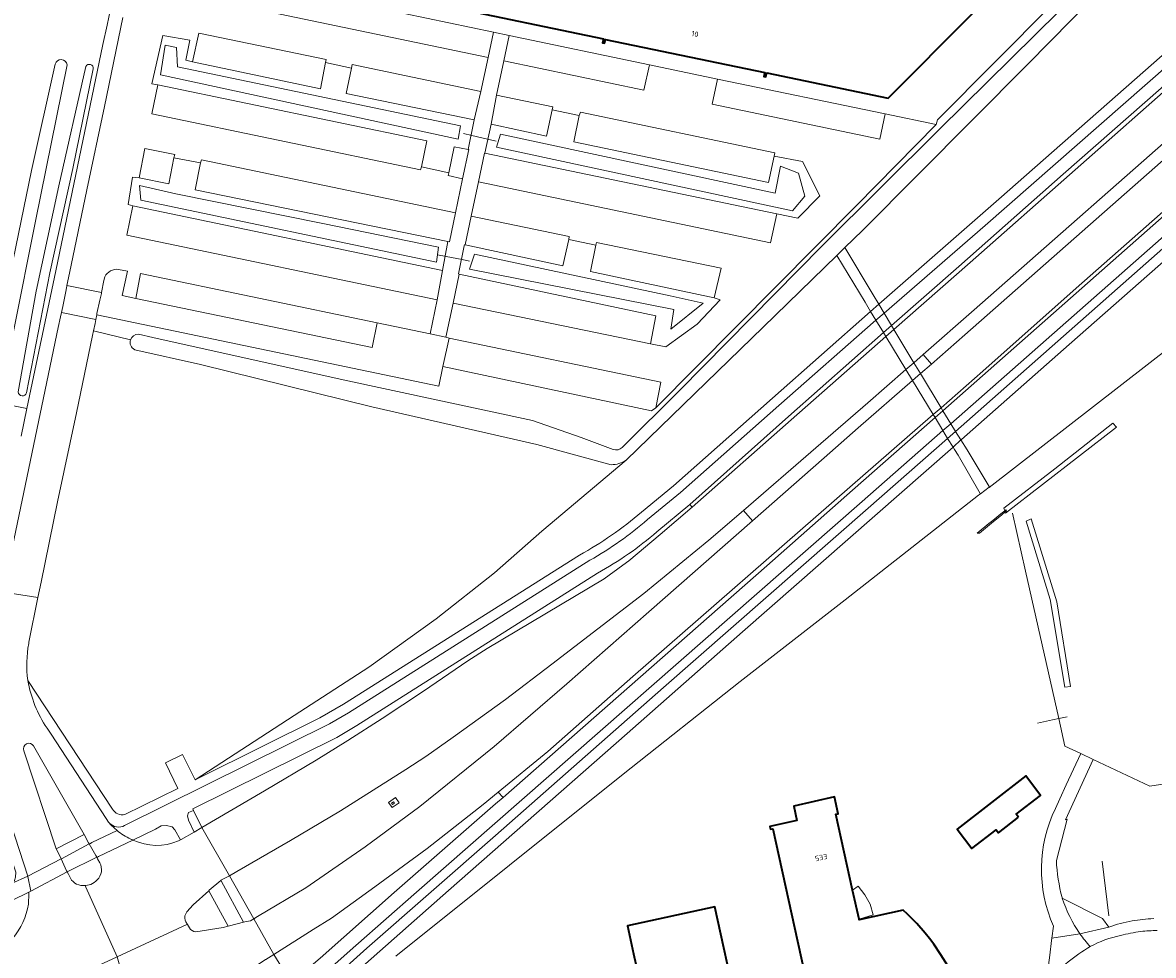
# Model space of a CAD drawing. Extents: x 151587 to 155483, y 462503 to 464608.
# Tile 11 of 236: x 152048 to 152240, y 463584 to 463743. Entities that reach past the tile are written whole.
import ezdxf
from ezdxf.enums import TextEntityAlignment as Align

# ---------------------------------------------------------------- set-up
doc = ezdxf.new("R2010")
doc.units = 0
doc.header["$LTSCALE"] = 0.5
for name, color, linetype, lineweight in [('B-RO-GR-BEPLANTING_CULTUUR_BOSPLANTSOEN-GV', 251, 'CONTINUOUS', 18), ('B-RO-GR-GRAS-GV', 251, 'CONTINUOUS', 13), ('B-RO-GR-GROENVOORZIENING-GV', 251, 'CONTINUOUS', 18), ('B-RO-GR-HAAG-GV', 251, 'CONTINUOUS', 13), ('B-RO-IE-TERREINAFSCHEIDING_KUNSTMATIG_HEKWERK-G', 251, 'IE-TERREINAFSCHEIDING-KUNSTMATIG', 18), ('B-RO-IE-TERREINAFSCHEIDING_KUNSTMATIG_MUUR-GV', 251, 'CONTINUOUS', 18), ('B-RO-KW-KUNSTWERK_DUIKER-G', 251, 'CONTINUOUS', 18), ('B-RO-KW-KUNSTWERK_DUIKER-GV', 251, 'CONTINUOUS', 18), ('B-RO-OG-BEBOUWING-GV', 6, 'CONTINUOUS', 35), ('B-RO-OG-BEBOUWING-T18', 1, 'CONTINUOUS', 18), ('B-RO-OG-BEBOUWING_LUIFEL-GV', 251, 'CONTINUOUS', 18), ('B-RO-OG-TERREIN_CULTUURSCHEIDING-GV', 251, 'CONTINUOUS', 18), ('B-RO-OG-WATER_GREPPEL-GV', 251, 'CONTINUOUS', 18), ('B-RO-OG-WATER_SLOOT-GV', 251, 'CONTINUOUS', 18), ('B-RO-VH-VERHARDING_ASFALT-GV', 251, 'CONTINUOUS', 18), ('B-RO-VH-VERHARDING_BETON-GV', 251, 'CONTINUOUS', 18), ('B-RO-VH-VERHARDING_BETONSTRAATSTEEN-GV', 251, 'CONTINUOUS', 18), ('B-RO-VH-VERHARDING_STRAATBAKSTEEN-GV', 251, 'CONTINUOUS', 18), ('B-RO-VH-VERHARDING_TEGEL-GV', 251, 'CONTINUOUS', 18)]:
    doc.layers.add(name, color=color, linetype=linetype, lineweight=lineweight)
doc.styles.add('NLCS-ISO-M200-T18', font='NLCS-ISO.ttf', dxfattribs={"height": 0.36})
doc.linetypes.add('IE-TERREINAFSCHEIDING-KUNSTMATIG', pattern='A,4,[82,NLCS.SHX,S=0.75,R=90,X=0,Y=0],4,-2', length=10)

msp = doc.modelspace()

# ---------------------------------------------------------------- linework, layer by layer
at = {"layer": 'B-RO-GR-BEPLANTING_CULTUUR_BOSPLANTSOEN-GV', "flags": 128}
for points in [[(152070.504, 463731.983), (152116.197, 463722.498), (152115.301, 463718.098), (152119.91, 463717.093), (152120.809, 463721.493), (152123.236, 463721.023), (152124.243, 463726.053), (152102.515, 463730.527), (152103.395, 463734.851), (152098.987, 463735.782), (152098.155, 463731.316), (152076.408, 463735.912), (152075.294, 463736.183), (152075.97, 463739.615), (152071.362, 463740.4), (152069.523, 463732.167)], [(152121.933, 463725.043), (152073.856, 463735.072), (152073.712, 463738.319), (152071.763, 463738.752), (152070.969, 463733.701), (152121.5, 463722.806)], [(152121.933, 463725.043), (152121.5, 463722.806), (152070.969, 463733.701), (152071.763, 463738.752), (152073.712, 463738.319), (152073.856, 463735.072)], [(152137.459, 463727.777), (152136.504, 463723.294), (152127.108, 463725.335), (152126.059, 463720.393), (152175.647, 463710.096), (152179.202, 463709.351), (152182.906, 463713.164), (152180, 463719), (152175.152, 463719.906), (152174.228, 463715.435), (152141.177, 463722.35), (152142.088, 463726.779)], [(152128.042, 463721.419), (152178.284, 463710.596), (152180.377, 463713.122), (152179.295, 463717.018), (152176.263, 463718.172), (152175.324, 463713.627), (152128.692, 463723.656)], [(152128.042, 463721.419), (152128.692, 463723.656), (152175.324, 463713.627), (152176.263, 463718.172), (152179.295, 463717.018), (152180.377, 463713.122), (152178.284, 463710.596)], [(152119.776, 463705.395), (152076.886, 463714.184), (152077.74, 463718.761), (152073.258, 463719.596), (152072.4, 463715.222), (152067.351, 463716.192), (152066.249, 463716.333), (152065.495, 463711.69), (152066.303, 463711.491), (152118.837, 463700.483)], [(152067.432, 463714.942), (152073.568, 463713.499), (152098.544, 463708.448), (152118.2, 463704.474), (152117.818, 463701.882), (152067.648, 463712.416)], [(152067.432, 463714.942), (152067.648, 463712.416), (152117.818, 463701.882), (152118.2, 463704.474), (152098.544, 463708.448), (152073.568, 463713.499)], [(152154.168, 463688.03), (152156.802, 463687.538), (152162.078, 463691.379), (152166.019, 463695.503), (152164.98, 463695.817), (152143.968, 463700.313), (152144.901, 463704.766), (152140.307, 463705.725), (152139.288, 463701.272), (152122.723, 463704.829), (152122.695, 463704.835), (152122.592, 463704.857), (152122.556, 463704.68), (152121.573, 463699.908), (152121.686, 463699.884), (152155.096, 463692.813)], [(152123.422, 463700.712), (152158.144, 463693.857), (152157.639, 463690.538), (152163.12, 463694.968), (152157.494, 463696.166), (152124.288, 463703.237)], [(152123.422, 463700.712), (152124.288, 463703.237), (152157.494, 463696.166), (152163.12, 463694.968), (152157.639, 463690.538), (152158.144, 463693.857)]]:
    msp.add_lwpolyline(points, close=True, dxfattribs=at)
at = {"layer": 'B-RO-GR-GRAS-GV', "flags": 128}
for points in [[(152065.9, 463688.741), (152059.604, 463690.248), (152059.44, 463689.461), (152056.729, 463676.316), (152053.516, 463661.193), (152050.702, 463647.577), (152050.162, 463644.958), (152048.607, 463637.416), (152048.606, 463637.174)], [(152147.488, 463667.508), (152134.854, 463670.942), (152106.881, 463677.351), (152077.783, 463684.535), (152066.597, 463687.024)], [(152064.931, 463608.151), (152073.944, 463612.568), (152071.847, 463616.918), (152074.707, 463618.316), (152076.884, 463614.011), (152093.662, 463624.94), (152106.374, 463633.165), (152117.777, 463641.326), (152127.692, 463649.185), (152135.705, 463656.234), (152150.022, 463668.297)], [(152048.458, 463630.873), (152062.818, 463609.054)]]:
    msp.add_lwpolyline(points, dxfattribs=at)
at = {"layer": 'B-RO-GR-GRAS-GV'}
for points in [[(152066.597, 463687.024, -0.3815192), (152065.9, 463688.741)], [(152150.022, 463668.297, -0.1497892), (152147.488, 463667.508)], [(152048.606, 463637.174, 0.0809359), (152048.458, 463630.873)], [(152062.818, 463609.054, 0.3402287), (152064.931, 463608.151)]]:
    msp.add_lwpolyline(points, format="xyb", dxfattribs=at)
at = {"layer": 'B-RO-GR-GROENVOORZIENING-GV', "flags": 128}
for points in [[(152240.893, 463750.068), (152238.536, 463749.744), (152237.061, 463749.287), (152233.959, 463753.163), (152233.775, 463753.393), (152233.256, 463754.042), (152232.955, 463754.418), (152232.895, 463754.492), (152232.868, 463754.526), (152232.809, 463754.6), (152232.632, 463754.82), (152232.242, 463755.308), (152232.1, 463755.485), (152202.887, 463726.068), (152202.669, 463725.296), (152189.157, 463711.525), (152155.066, 463677.194), (152154.355, 463676.667), (152118.934, 463684.169), (152118.221, 463680.847), (152060.143, 463692.976), (152059.991, 463692.164), (152059.867, 463691.503)], [(152149.387, 463670.434), (152159.099, 463680.122), (152183.316, 463704.653), (152203.26, 463724.452), (152231.627, 463752.524)], [(152059.867, 463691.503), (152059.604, 463690.248), (152065.9, 463688.741)], [(152067.219, 463689.666), (152069.666, 463689.135), (152102.011, 463681.938), (152134.158, 463675.035), (152142.391, 463672.153), (152147.837, 463670.104)], [(152145.191, 463649.109), (152104.339, 463623.259), (152100.919, 463621.198), (152076.462, 463609.077), (152076.593, 463608.809), (152078.004, 463605.919), (152088.619, 463612.159), (152097.391, 463617.35), (152102.772, 463620.686), (152108.59, 463624.417), (152115.63, 463629.088), (152123.145, 463634.228), (152126.458, 463636.295), (152146.313, 463648.158), (152149.46, 463650.447), (152150.482, 463651.191), (152155.833, 463655.659), (152161.245, 463660.28), (152160.846, 463660.786), (152155.271, 463656.125)]]:
    msp.add_lwpolyline(points, dxfattribs=at)
for points in [[(152200.455, 463686.206), (152201.864, 463684.587), (152207.563, 463689.544), (152249.748, 463726.74), (152248.374, 463728.342), (152209.142, 463693.789)], [(152169.943, 463659.748), (152164.1, 463654.697), (152153.03, 463645.645), (152137.446, 463633.634), (152129.55, 463627.658), (152120.673, 463621.262), (152116.035, 463617.952), (152112.657, 463615.755), (152101.525, 463608.735), (152093.057, 463603.709), (152083.943, 463598.451), (152082.692, 463597.741), (152086.815, 463590.427), (152087.439, 463590.789), (152095.627, 463595.674), (152105.706, 463602.647), (152115.028, 463609.461), (152127.641, 463619.647), (152139.986, 463630.309), (152153.873, 463642.553), (152171.499, 463657.963)], [(152129.133, 463611.033), (152128.328, 463611.949), (152125.739, 463609.822), (152116.27, 463602.383), (152107.364, 463595.867), (152100.002, 463590.559), (152096.877, 463588.582), (152090.204, 463584.342), (152093.106, 463579.646), (152093.188, 463579.693), (152093.793, 463580.04), (152098.108, 463583.764), (152110.662, 463594.875), (152127.876, 463609.93)], [(152111.479, 463610.128), (152110.304, 463609.299), (152109.686, 463610.175), (152110.861, 463611.004)]]:
    msp.add_lwpolyline(points, close=True, dxfattribs=at)
at = {"layer": 'B-RO-GR-GROENVOORZIENING-GV'}
for points in [[(152065.9, 463688.741, -0.3190947), (152067.219, 463689.666)], [(152147.837, 463670.104, 0.2705196), (152149.387, 463670.434)], [(152155.271, 463656.125, -0.0507765), (152145.191, 463649.109)]]:
    msp.add_lwpolyline(points, format="xyb", dxfattribs=at)
at = {"layer": 'B-RO-GR-HAAG-GV', "flags": 128}
for points in [[(152200.455, 463686.206), (152201.864, 463684.587), (152207.563, 463689.544), (152249.748, 463726.74), (152248.374, 463728.342), (152209.142, 463693.789)], [(152169.943, 463659.748), (152164.1, 463654.697), (152153.03, 463645.645), (152137.446, 463633.634), (152129.55, 463627.658), (152120.673, 463621.262), (152116.035, 463617.952), (152112.657, 463615.755), (152101.525, 463608.735), (152093.057, 463603.709), (152083.943, 463598.451), (152082.692, 463597.741), (152086.815, 463590.427), (152087.439, 463590.789), (152095.627, 463595.674), (152105.706, 463602.647), (152115.028, 463609.461), (152127.641, 463619.647), (152139.986, 463630.309), (152153.873, 463642.553), (152171.499, 463657.963)], [(152129.133, 463611.033), (152128.328, 463611.949), (152125.739, 463609.822), (152116.27, 463602.383), (152107.364, 463595.867), (152100.002, 463590.559), (152096.877, 463588.582), (152090.204, 463584.342), (152093.106, 463579.646), (152093.188, 463579.693), (152093.793, 463580.04), (152098.108, 463583.764), (152110.662, 463594.875), (152127.876, 463609.93)]]:
    msp.add_lwpolyline(points, close=True, dxfattribs=at)
msp.add_lwpolyline([(152145.191, 463649.109), (152104.339, 463623.259), (152100.919, 463621.198), (152076.462, 463609.077), (152076.593, 463608.809), (152078.004, 463605.919), (152088.619, 463612.159), (152097.391, 463617.35), (152102.772, 463620.686), (152108.59, 463624.417), (152115.63, 463629.088), (152123.145, 463634.228), (152126.458, 463636.295), (152146.313, 463648.158), (152149.46, 463650.447), (152150.482, 463651.191), (152155.833, 463655.659), (152161.245, 463660.28), (152160.846, 463660.786), (152155.271, 463656.125)], dxfattribs=at)
at = {"layer": 'B-RO-GR-HAAG-GV'}
msp.add_lwpolyline([(152155.271, 463656.125, -0.0507765), (152145.191, 463649.109)], format="xyb", dxfattribs=at)
at = {"layer": 'B-RO-IE-TERREINAFSCHEIDING_KUNSTMATIG_HEKWERK-G', "flags": 128}
for points in [[(152209.888, 463662.349), (152187.201, 463644.582)], [(152217.842, 463649.459), (152215.626, 463659.285)], [(152223.489, 463624.42), (152217.842, 463649.459)], [(152187.201, 463644.582), (152169.388, 463630.716)], [(152169.388, 463630.716), (152149.516, 463614.969)], [(152238.926, 463612.953), (152274.838, 463618.547), (152313.464, 463624.745), (152338.296, 463628.837)], [(152219.857, 463623.647), (152220.905, 463623.87)], [(152220.905, 463623.87), (152222.432, 463624.195)], [(152222.432, 463624.195), (152223.489, 463624.42)], [(152223.489, 463624.42), (152224.934, 463624.728)], [(152224.54, 463619.759), (152223.489, 463624.42)], [(152227.251, 463618.477), (152224.54, 463619.759)], [(152229.349, 463617.484), (152227.251, 463618.477)], [(152238.926, 463612.953), (152229.349, 463617.484)], [(152232.013, 463590.923), (152230.834, 463600.184)]]:
    msp.add_lwpolyline(points, dxfattribs=at)
at = {"layer": 'B-RO-IE-TERREINAFSCHEIDING_KUNSTMATIG_MUUR-GV', "flags": 128}
msp.add_lwpolyline([(152110.218, 463610.072), (152110.385, 463609.835), (152110.699, 463610.057), (152110.532, 463610.294)], close=True, dxfattribs=at)
at = {"layer": 'B-RO-KW-KUNSTWERK_DUIKER-G', "flags": 128}
for points in [[(152122.446, 463723.725), (152123.814, 463723.407)], [(152123.814, 463723.407), (152126.487, 463722.785)], [(152126.487, 463722.785), (152127.952, 463722.444)], [(152119.499, 463702.866), (152118.005, 463703.164)], [(152122.198, 463702.329), (152119.499, 463702.866)], [(152123.451, 463702.08), (152122.198, 463702.329)]]:
    msp.add_lwpolyline(points, dxfattribs=at)
at = {"layer": 'B-RO-KW-KUNSTWERK_DUIKER-GV', "flags": 128}
for points in [[(152198.887, 463684.837), (152195.47, 463690.491), (152195.065, 463691.17), (152193.823, 463693.255), (152192.93, 463694.751), (152191.992, 463696.327), (152187.193, 463704.38), (152185.797, 463703.024), (152190.598, 463695.113), (152191.549, 463693.545), (152192.449, 463692.062), (152193.707, 463689.988), (152194.119, 463689.308), (152197.542, 463683.663), (152198.667, 463681.807), (152202.173, 463676.027), (152202.489, 463675.504), (152203.826, 463673.3), (152204.627, 463671.95), (152205.543, 463670.468), (152205.765, 463670.109), (152206.382, 463669.116), (152210.158, 463662.644), (152210.188, 463662.58), (152211.661, 463663.705), (152211.655, 463663.794), (152207.921, 463670.014), (152206.872, 463671.711), (152205.985, 463673.144), (152205.164, 463674.472), (152203.824, 463676.679), (152203.512, 463677.195), (152200.013, 463682.977)], [(152212.307, 463658.06), (152211.627, 463657.51), (152209.661, 463655.92), (152210.018, 463655.918), (152211.703, 463657.297), (152212.398, 463657.866), (152213.752, 463658.974), (152214.391, 463659.497), (152214.631, 463659.693), (152214.513, 463659.843), (152214.325, 463659.691), (152213.677, 463659.167)]]:
    msp.add_lwpolyline(points, close=True, dxfattribs=at)
at = {"layer": 'B-RO-OG-BEBOUWING-GV', "flags": 128}
for points in [[(152118.968, 463745.447), (152146.178, 463739.793), (152146.04, 463739.128), (152146.382, 463739.056), (152146.521, 463739.722), (152173.57, 463734.093), (152173.434, 463733.437), (152173.777, 463733.366), (152173.913, 463734.022), (152194.52, 463729.763), (152222.837, 463758.18), (152211.531, 463772.363), (152183.115, 463778.284), (152183.25, 463778.93), (152182.907, 463779.001), (152182.773, 463778.355), (152155.726, 463783.978), (152155.862, 463784.634), (152155.52, 463784.706), (152155.383, 463784.05), (152128.183, 463789.717), (152128.133, 463789.719)], [(152216.676, 463607.668), (152216.279, 463608.182), (152220.407, 463611.371), (152217.884, 463614.674), (152206.217, 463605.664), (152208.74, 463602.361), (152212.856, 463605.539), (152213.253, 463605.024)]]:
    msp.add_lwpolyline(points, close=True, dxfattribs=at)
for points in [[(152204.651, 463582.421), (152203.476, 463584.324), (152202.276, 463586.131), (152201.56, 463587.077), (152200.833, 463587.983), (152199.387, 463589.602), (152197.824, 463591.201), (152197.083, 463591.895), (152189.606, 463590.256), (152189.579, 463590.377), (152188.489, 463595.289), (152185.633, 463608.161), (152186.044, 463608.255), (152185.412, 463611.103), (152178.5, 463609.556), (152179.034, 463607.113), (152174.438, 463606.094), (152174.528, 463605.623), (152174.921, 463605.697), (152180.774, 463579.15)], [(152168.786, 463575.709), (152165.087, 463592.465), (152150.281, 463589.205), (152151.308, 463584.477), (152152.964, 463576.946)]]:
    msp.add_lwpolyline(points, dxfattribs=at)
at = {"layer": 'B-RO-OG-BEBOUWING_LUIFEL-GV', "flags": 128}
msp.add_lwpolyline([(152189.579, 463590.377), (152191.982, 463591.113), (152191.448, 463592.89), (152190.572, 463594.497), (152189.426, 463595.956), (152188.489, 463595.289)], close=True, dxfattribs=at)
at = {"layer": 'B-RO-OG-TERREIN_CULTUURSCHEIDING-GV', "flags": 128}
for points in [[(152044.31, 463677.877), (152048.29, 463677.041), (152053.205, 463700.445), (152061.213, 463738.854), (152061.893, 463742.116), (152076.355, 463811.481), (152087.237, 463808.977), (152089.143, 463808.539), (152089.365, 463808.723), (152089.522, 463808.854), (152091.747, 463810.712), (152076.786, 463813.542)], [(152233.208, 463750.739), (152218.229, 463735.519), (152190.153, 463707.255), (152187.193, 463704.38), (152185.797, 463703.024), (152173.277, 463690.864), (152150.022, 463668.297), (152135.705, 463656.234), (152127.692, 463649.185), (152117.777, 463641.326), (152106.374, 463633.165), (152093.662, 463624.94), (152076.884, 463614.011), (152077.779, 463614.456), (152098.022, 463624.525), (152102.049, 463626.845), (152142.115, 463652.171)], [(152152.643, 463659.465), (152158.078, 463663.94), (152174.88, 463678.801), (152191.549, 463693.545), (152192.93, 463694.751), (152213.333, 463712.571), (152241.022, 463736.98), (152241.157, 463737.078), (152241.314, 463736.881), (152244.297, 463739.358)], [(152036.02, 463653.614), (152038.389, 463666.27), (152042.83, 463687.392), (152049.091, 463717.45), (152053.087, 463735.518)], [(152055.105, 463735.421), (152049.781, 463708.844), (152046.093, 463690.407), (152042.78, 463673.567), (152039.768, 463659.761), (152037.92, 463650.912)], [(152046.814, 463679.876), (152049.892, 463696.975), (152053.717, 463714.845), (152058.303, 463735.147)], [(152059.572, 463734.714), (152056.117, 463717.805), (152052.173, 463700.067), (152048.252, 463679.729)], [(152270.762, 463709.294), (152259.991, 463721.491), (152258.448, 463720.133), (152258.567, 463719.91), (152258.685, 463719.69), (152258.782, 463719.461), (152258.857, 463719.224), (152258.911, 463718.981), (152258.941, 463718.734), (152258.948, 463718.485), (152258.933, 463718.237), (152258.894, 463717.991), (152258.833, 463717.75), (152258.75, 463717.515), (152258.646, 463717.289), (152225.262, 463687.922), (152206.997, 463671.821), (152206.872, 463671.711), (152205.543, 463670.468), (152169.778, 463639.14), (152150.219, 463621.905), (152119.857, 463595.232), (152099.973, 463577.639)], [(152099.973, 463577.639), (152119.857, 463595.232), (152150.219, 463621.905), (152169.778, 463639.14), (152205.543, 463670.468), (152206.872, 463671.711), (152206.997, 463671.821), (152225.262, 463687.922), (152258.646, 463717.289)], [(152247.455, 463709.783), (152205.985, 463673.144), (152204.627, 463671.95), (152191.132, 463660.137), (152156.355, 463629.693), (152127.863, 463604.573), (152106.01, 463585.442), (152098.03, 463578.226)], [(152211.661, 463663.705), (152211.662, 463663.689), (152211.669, 463663.673), (152242.824, 463687.79), (152254.978, 463696.837), (152268.608, 463707.067)], [(152110.914, 463584.084), (152149.516, 463614.969), (152169.388, 463630.716), (152187.201, 463644.582), (152209.888, 463662.349), (152210.188, 463662.58), (152211.661, 463663.705)]]:
    msp.add_lwpolyline(points, dxfattribs=at)
at = {"layer": 'B-RO-OG-TERREIN_CULTUURSCHEIDING-GV'}
for points in [[(152053.087, 463735.518, -0.8122194), (152055.105, 463735.421)], [(152058.303, 463735.147, -0.7938483), (152059.572, 463734.714)], [(152048.252, 463679.729, -0.8336178), (152046.814, 463679.876)], [(152142.115, 463652.171, 0.0499432), (152152.643, 463659.465)]]:
    msp.add_lwpolyline(points, format="xyb", dxfattribs=at)
at = {"layer": 'B-RO-OG-WATER_GREPPEL-GV', "flags": 128}
for points in [[(152231.627, 463752.524), (152203.26, 463724.452), (152183.316, 463704.653), (152159.099, 463680.122), (152149.387, 463670.434)], [(152150.022, 463668.297), (152173.277, 463690.864), (152185.797, 463703.024), (152187.193, 463704.38), (152190.153, 463707.255), (152218.229, 463735.519), (152233.208, 463750.739)], [(152053.087, 463735.518), (152049.091, 463717.45), (152042.83, 463687.392), (152038.389, 463666.27), (152036.02, 463653.614)], [(152037.92, 463650.912), (152039.768, 463659.761), (152042.78, 463673.567), (152046.093, 463690.407), (152049.781, 463708.844), (152055.105, 463735.421)], [(152058.303, 463735.147), (152053.717, 463714.845), (152049.892, 463696.975), (152046.814, 463679.876)], [(152048.252, 463679.729), (152052.173, 463700.067), (152056.117, 463717.805), (152059.572, 463734.714)], [(152069.666, 463689.135), (152067.219, 463689.666)], [(152147.837, 463670.104), (152142.391, 463672.153), (152134.158, 463675.035), (152102.011, 463681.938), (152069.666, 463689.135)], [(152066.597, 463687.024), (152077.783, 463684.535), (152106.881, 463677.351), (152134.854, 463670.942), (152147.488, 463667.508)]]:
    msp.add_lwpolyline(points, dxfattribs=at)
at = {"layer": 'B-RO-OG-WATER_GREPPEL-GV'}
for points in [[(152055.105, 463735.421, 0.8122194), (152053.087, 463735.518)], [(152059.572, 463734.714, 0.7938483), (152058.303, 463735.147)], [(152067.219, 463689.666, 0.3190947), (152065.9, 463688.741)], [(152065.9, 463688.741, 0.3815192), (152066.597, 463687.024)], [(152046.814, 463679.876, 0.8336178), (152048.252, 463679.729)], [(152149.387, 463670.434, -0.2705196), (152147.837, 463670.104)], [(152147.488, 463667.508, 0.1497892), (152150.022, 463668.297)]]:
    msp.add_lwpolyline(points, format="xyb", dxfattribs=at)
at = {"layer": 'B-RO-OG-WATER_SLOOT-GV', "flags": 128}
for points in [[(152214.325, 463659.691), (152214.391, 463659.497), (152214.462, 463659.291), (152233.271, 463673.892), (152232.689, 463674.583), (152222.811, 463666.835), (152214.172, 463660.137)], [(152217.951, 463657.942), (152222.018, 463644.605), (152224.526, 463629.732), (152225.509, 463629.843), (152223.146, 463644.209), (152218.818, 463658.352)]]:
    msp.add_lwpolyline(points, close=True, dxfattribs=at)
at = {"layer": 'B-RO-VH-VERHARDING_ASFALT-GV', "flags": 128}
for points in [[(152112.491, 463744.794), (152086.914, 463750.002), (152085.868, 463745.155), (152126.594, 463736.64), (152127.502, 463740.964), (152112.347, 463744.096)], [(152076.408, 463735.912), (152098.155, 463731.316), (152098.987, 463735.782), (152099.124, 463736.313), (152077.485, 463740.786)], [(152130.174, 463740.375), (152129.27, 463736.062), (152153.058, 463731.109), (152154.003, 463735.428)], [(152125.38, 463730.86), (152103.505, 463735.478), (152103.395, 463734.851), (152102.515, 463730.527), (152124.243, 463726.053)], [(152164.98, 463695.817), (152166.019, 463695.503), (152162.078, 463691.379), (152156.802, 463687.538), (152154.168, 463688.03), (152120.65, 463694.943), (152119.436, 463689.151), (152119.987, 463689.025), (152155.954, 463681.545), (152155.066, 463677.194), (152189.157, 463711.525), (152202.669, 463725.296), (152194.03, 463727.097), (152193.095, 463722.755), (152164.624, 463728.723), (152165.559, 463732.985), (152154.003, 463735.428), (152153.058, 463731.109), (152129.27, 463736.062), (152128.05, 463730.243), (152137.605, 463728.283), (152137.459, 463727.777), (152142.088, 463726.779), (152142.265, 463727.342), (152175.277, 463720.454), (152175.152, 463719.906), (152180, 463719), (152182.906, 463713.164), (152179.202, 463709.351), (152175.647, 463710.096), (152174.538, 463705.195), (152124.964, 463715.521), (152123.748, 463709.723), (152140.372, 463706.256), (152140.307, 463705.725), (152144.901, 463704.766), (152144.984, 463705.267), (152166.196, 463700.876)], [(152195.065, 463691.17), (152193.707, 463689.988), (152177.602, 463675.676), (152160.846, 463660.786), (152161.245, 463660.28), (152178.069, 463675.136), (152194.119, 463689.308), (152195.47, 463690.491), (152208.459, 463701.861), (152244.122, 463733.296), (152243.642, 463733.855), (152224.23, 463716.835), (152206.549, 463701.161)], [(152070.504, 463731.983), (152069.525, 463727.071), (152115.146, 463717.58), (152115.301, 463718.098), (152116.197, 463722.498)], [(152165.559, 463732.985), (152164.624, 463728.723), (152193.095, 463722.755), (152194.03, 463727.097)], [(152137.459, 463727.777), (152137.605, 463728.283), (152128.05, 463730.243), (152127.108, 463725.335), (152136.504, 463723.294)], [(152142.088, 463726.779), (152141.177, 463722.35), (152174.228, 463715.435), (152175.152, 463719.906), (152175.277, 463720.454), (152142.265, 463727.342)], [(152203.512, 463677.195), (152202.173, 463676.027), (152188.036, 463663.693), (152151.17, 463631.535), (152136.72, 463618.843), (152128.328, 463611.949), (152129.133, 463611.033), (152173.909, 463650.344), (152188.485, 463663.177), (152202.489, 463675.504), (152203.824, 463676.679), (152254.417, 463721.3), (152254.034, 463721.747), (152226.466, 463697.498), (152210.612, 463683.389)], [(152067.351, 463716.192), (152072.4, 463715.222), (152073.258, 463719.596), (152073.382, 463720.176), (152068.333, 463721.196)], [(152122.272, 463716.064), (152123.31, 463721.009), (152123.236, 463721.023), (152120.809, 463721.493), (152119.91, 463717.093), (152119.806, 463716.599)], [(152124.964, 463715.521), (152174.538, 463705.195), (152175.647, 463710.096), (152126.059, 463720.393), (152125.989, 463720.408)], [(152077.74, 463718.761), (152076.886, 463714.184), (152119.776, 463705.395), (152120.02, 463705.345), (152121.055, 463710.27), (152077.951, 463719.258)], [(152117.952, 463695.502), (152118.837, 463700.483), (152066.303, 463711.491), (152065.249, 463706.503)], [(152123.748, 463709.723), (152122.723, 463704.829), (152139.288, 463701.272), (152140.307, 463705.725), (152140.372, 463706.256)], [(152144.901, 463704.766), (152143.968, 463700.313), (152164.98, 463695.817), (152166.196, 463700.876), (152144.984, 463705.267)], [(152107.779, 463691.585), (152067.564, 463699.977), (152066.765, 463695.748), (152106.896, 463687.394)], [(152121.686, 463699.884), (152120.65, 463694.943), (152154.168, 463688.03), (152155.096, 463692.813)], [(152060.143, 463692.976), (152060.181, 463693.179), (152060.679, 463695.434), (152060.939, 463696.591), (152060.97, 463696.749), (152055.092, 463697.934), (152055.07, 463697.831), (152054.837, 463696.665), (152054.378, 463694.375), (152054.159, 463693.37), (152059.991, 463692.164)], [(152118.934, 463684.169), (152154.355, 463676.667), (152155.066, 463677.194), (152155.954, 463681.545), (152119.987, 463689.025)], [(152201.864, 463684.587), (152200.455, 463686.206), (152198.887, 463684.837), (152197.542, 463683.663), (152191.045, 463677.992), (152182.223, 463670.369), (152169.943, 463659.748), (152171.499, 463657.963), (152183.676, 463668.697), (152189.451, 463673.791), (152198.667, 463681.807), (152200.013, 463682.977)], [(152055.026, 463598.564), (152054.102, 463600.589), (152048.446, 463597.682), (152048.479, 463597.579), (152048.946, 463595.09), (152055.126, 463598.377)], [(152079.174, 463595.191), (152082.471, 463589.187), (152082.679, 463589.239), (152085.083, 463589.831), (152081.262, 463596.888), (152081.232, 463596.944), (152079.263, 463595.27)]]:
    msp.add_lwpolyline(points, close=True, dxfattribs=at)
for points in [[(152063.866, 463700.671), (152065.354, 463700.39), (152064.474, 463696.225), (152066.765, 463695.748), (152067.564, 463699.977), (152107.779, 463691.585), (152116.736, 463689.713), (152117.952, 463695.502), (152065.249, 463706.503), (152066.303, 463711.491), (152065.495, 463711.69), (152066.249, 463716.333), (152067.351, 463716.192), (152068.333, 463721.196), (152073.382, 463720.176), (152073.258, 463719.596), (152077.74, 463718.761), (152077.951, 463719.258), (152121.055, 463710.27), (152122.272, 463716.064), (152119.806, 463716.599), (152119.91, 463717.093), (152115.301, 463718.098), (152115.146, 463717.58), (152069.525, 463727.071), (152070.504, 463731.983), (152069.523, 463732.167), (152071.362, 463740.4), (152075.97, 463739.615), (152075.294, 463736.183), (152076.408, 463735.912), (152077.485, 463740.786), (152099.124, 463736.313), (152098.987, 463735.782), (152103.395, 463734.851), (152103.505, 463735.478), (152125.38, 463730.86), (152126.594, 463736.64), (152085.868, 463745.155)], [(152064.573, 463743.43), (152061.443, 463728.314), (152058.464, 463714.178), (152055.537, 463700.049), (152055.092, 463697.934), (152060.97, 463696.749), (152061.365, 463698.76), (152061.526, 463699.415)], [(152249.748, 463726.74), (152207.563, 463689.544), (152201.864, 463684.587), (152200.013, 463682.977), (152198.667, 463681.807), (152189.451, 463673.791), (152183.676, 463668.697), (152171.499, 463657.963), (152153.873, 463642.553), (152139.986, 463630.309), (152127.641, 463619.647), (152115.028, 463609.461), (152105.706, 463602.647), (152095.627, 463595.674), (152087.439, 463590.789), (152086.815, 463590.427), (152090.204, 463584.342), (152096.877, 463588.582), (152100.002, 463590.559), (152107.364, 463595.867), (152116.27, 463602.383), (152125.739, 463609.822), (152128.328, 463611.949), (152136.72, 463618.843), (152151.17, 463631.535), (152188.036, 463663.693), (152202.173, 463676.027), (152203.512, 463677.195), (152210.612, 463683.389), (152226.466, 463697.498), (152254.034, 463721.747)], [(152094.074, 463576.969), (152104.147, 463585.91), (152114.442, 463594.947), (152190.125, 463661.293), (152203.826, 463673.3), (152205.164, 463674.472), (152256.117, 463719.319), (152254.417, 463721.3), (152203.824, 463676.679), (152202.489, 463675.504), (152188.485, 463663.177), (152173.909, 463650.344), (152129.133, 463611.033), (152127.876, 463609.93), (152110.662, 463594.875), (152098.108, 463583.764)], [(152043.257, 463646.045), (152050.162, 463644.958), (152050.702, 463647.577), (152053.516, 463661.193), (152056.729, 463676.316), (152059.44, 463689.461), (152059.604, 463690.248), (152059.867, 463691.503), (152059.991, 463692.164), (152054.159, 463693.37)], [(152054.159, 463693.37), (152053.992, 463692.602), (152053.589, 463690.792), (152044.425, 463646.819)], [(152048.606, 463637.174), (152048.607, 463637.416), (152050.162, 463644.958), (152043.257, 463646.045), (152041.82, 463646.233), (152030.144, 463647.721), (152025.251, 463648.345), (152025.15, 463648.358), (152024.668, 463648.42), (152023.606, 463643.455), (152023.487, 463642.897), (152024.042, 463642.818), (152024.098, 463642.81), (152024.693, 463642.727), (152027.435, 463642.348), (152028.79, 463642.16), (152035.199, 463641.272)], [(152039.975, 463635.036), (152039.753, 463632.9), (152040.965, 463632.699), (152040.24, 463625.983), (152040.357, 463622.29), (152041.249, 463618.817), (152045.568, 463606.551), (152048.446, 463597.682), (152054.102, 463600.589), (152053.974, 463600.869), (152053.277, 463602.323), (152047.781, 463618.952)], [(152048.446, 463597.682), (152045.568, 463606.551), (152041.249, 463618.817), (152040.357, 463622.29), (152040.24, 463625.983), (152040.965, 463632.699), (152039.753, 463632.9), (152039.564, 463631.075), (152039.079, 463628.035)], [(152062.304, 463606.664), (152062.223, 463606.76), (152062.142, 463606.856), (152061.726, 463607.45), (152052.396, 463621.781), (152051.711, 463622.786)], [(152047.781, 463618.952), (152053.277, 463602.323), (152058.024, 463604.727), (152049.404, 463619.76)], [(152049.404, 463619.76), (152058.024, 463604.727), (152058.777, 463603.336), (152058.893, 463603.132), (152059.086, 463603.234), (152059.305, 463603.35), (152063.598, 463605.416)], [(152040.243, 463617.222), (152040.632, 463616.029), (152045.422, 463601.344), (152046.432, 463598.326), (152046.363, 463597.498), (152046.2, 463596.929), (152045.67, 463596.4), (152048.446, 463597.682)], [(152063.598, 463605.416), (152059.305, 463603.35), (152059.086, 463603.234), (152058.893, 463603.132), (152060.009, 463601.167)], [(152074.034, 463603.647), (152074.36, 463603.828), (152073.388, 463605.545), (152072.981, 463606.033), (152072.004, 463606.277), (152071.108, 463606.195), (152070.132, 463605.626), (152066.287, 463603.786)], [(152075.462, 463591.589), (152076.505, 463592.818), (152079.174, 463595.191), (152079.263, 463595.27), (152081.232, 463596.944), (152081.248, 463596.958), (152082.692, 463597.741), (152078.004, 463605.919), (152076.718, 463605.159), (152076.668, 463605.129), (152074.459, 463603.883), (152074.36, 463603.828)], [(152060.009, 463601.167), (152060.175, 463600.86), (152060.282, 463600.912), (152060.445, 463600.99), (152066.265, 463603.796)], [(152066.287, 463603.786), (152066.265, 463603.796), (152060.445, 463600.99), (152060.282, 463600.912), (152060.175, 463600.86), (152060.303, 463600.623), (152060.66, 463599.935)], [(152074.36, 463603.828), (152074.034, 463603.647)], [(152060.66, 463599.935), (152060.303, 463600.623), (152060.175, 463600.86), (152055.144, 463598.387), (152055.126, 463598.377), (152055.333, 463597.99), (152055.67, 463597.324)], [(152019.304, 463576.316), (152038.652, 463589.946), (152038.724, 463589.772), (152039.444, 463590.182), (152040.014, 463590.019), (152040.502, 463589.613), (152042.425, 463585.389), (152042.465, 463585.301), (152044.723, 463586.22), (152044.896, 463586.328), (152044.851, 463586.438), (152043.351, 463590.101), (152043.188, 463590.832), (152043.432, 463591.726), (152044.246, 463592.702), (152045.712, 463593.515), (152048.594, 463594.919), (152048.946, 463595.09), (152048.479, 463597.579), (152048.446, 463597.682), (152045.67, 463596.4), (152043.303, 463595.249), (152036.538, 463591.42), (152018.434, 463579.266)], [(152055.67, 463597.324), (152055.333, 463597.99), (152055.126, 463598.377), (152048.946, 463595.09), (152048.594, 463594.919), (152048.631, 463594.507), (152048.571, 463593.161), (152048.551, 463592.93)], [(152048.594, 463594.919), (152045.712, 463593.515), (152044.246, 463592.702), (152043.432, 463591.726), (152043.188, 463590.832), (152043.351, 463590.101), (152044.851, 463586.438), (152044.896, 463586.328), (152045.364, 463586.62), (152045.729, 463586.936), (152045.849, 463587.09)], [(152048.551, 463592.93), (152048.571, 463593.161), (152048.631, 463594.507), (152048.594, 463594.919)], [(152049.633, 463578.342), (152049.782, 463577.963), (152049.87, 463577.604), (152050.039, 463577.682), (152063.644, 463583.975), (152058.327, 463595.791), (152058.199, 463596.074)], [(152058.199, 463596.074), (152058.278, 463596.086), (152059.133, 463596.267)], [(152059.133, 463596.267), (152058.278, 463596.086), (152058.199, 463596.074), (152058.327, 463595.791), (152063.644, 463583.975), (152075.473, 463589.445), (152075.538, 463589.475), (152075.284, 463589.914), (152075.166, 463590.183)], [(152082.471, 463589.187), (152079.174, 463595.191), (152076.505, 463592.818), (152075.462, 463591.589)], [(152075.89, 463588.867), (152075.538, 463589.475), (152075.473, 463589.445), (152063.644, 463583.975), (152067.747, 463569.377), (152067.94, 463569.444)], [(152075.166, 463590.183), (152075.284, 463589.914), (152075.538, 463589.475), (152075.89, 463588.867)], [(152086.732, 463582.127), (152088.793, 463583.507), (152088.836, 463583.536), (152090.204, 463584.342), (152086.815, 463590.427), (152086.231, 463590.096), (152085.32, 463589.889), (152085.094, 463589.834), (152085.083, 463589.831), (152082.679, 463589.239), (152082.471, 463589.187), (152081.592, 463588.969), (152076.95, 463588.235)], [(152076.95, 463588.235), (152081.592, 463588.969), (152082.471, 463589.187)], [(152093.106, 463579.646), (152090.204, 463584.342), (152088.836, 463583.536)]]:
    msp.add_lwpolyline(points, dxfattribs=at)
at = {"layer": 'B-RO-VH-VERHARDING_ASFALT-GV'}
for points in [[(152061.526, 463699.415, -0.3187291), (152063.866, 463700.671)], [(152048.458, 463630.873, -0.0809359), (152048.606, 463637.174)], [(152051.711, 463622.786, -0.1042372), (152048.458, 463630.873)], [(152049.404, 463619.76, 0.9523933), (152047.781, 463618.952)], [(152047.781, 463618.952, -0.9523933), (152049.404, 463619.76)], [(152063.598, 463605.416, -0.0432731), (152062.304, 463606.664)], [(152065.918, 463603.969, -0.0650514), (152063.598, 463605.416)], [(152066.265, 463603.796, -0.0149929), (152065.918, 463603.969)], [(152066.287, 463603.786, 0.2138876), (152074.034, 463603.647)], [(152074.034, 463603.647, -0.2138876), (152066.287, 463603.786)], [(152060.216, 463597.033, 0.3438651), (152060.66, 463599.935)], [(152060.66, 463599.935, -0.3438651), (152060.216, 463597.033)], [(152055.67, 463597.324, 0.3092891), (152058.199, 463596.074)], [(152058.199, 463596.074, -0.3092891), (152055.67, 463597.324)], [(152059.133, 463596.267, 0.1346954), (152060.216, 463597.033)], [(152060.216, 463597.033, -0.1346954), (152059.133, 463596.267)], [(152045.849, 463587.09, 0.1421222), (152048.551, 463592.93)], [(152048.551, 463592.93, -0.1421222), (152045.849, 463587.09)], [(152075.462, 463591.589, 0.2560757), (152075.166, 463590.183)], [(152075.166, 463590.183, -0.2560757), (152075.462, 463591.589)], [(152075.89, 463588.867, 0.2412464), (152076.95, 463588.235)], [(152076.95, 463588.235, -0.2412464), (152075.89, 463588.867)]]:
    msp.add_lwpolyline(points, format="xyb", dxfattribs=at)
at = {"layer": 'B-RO-VH-VERHARDING_BETON-GV', "flags": 128}
for points in [[(152111.479, 463610.128), (152110.861, 463611.004), (152109.686, 463610.175), (152110.304, 463609.299)], [(152110.218, 463610.072), (152110.532, 463610.294), (152110.699, 463610.057), (152110.385, 463609.835)]]:
    msp.add_lwpolyline(points, close=True, dxfattribs=at)
at = {"layer": 'B-RO-VH-VERHARDING_BETONSTRAATSTEEN-GV', "flags": 128}
for points in [[(152124.243, 463726.053), (152123.236, 463721.023), (152123.31, 463721.009), (152122.272, 463716.064), (152121.055, 463710.27), (152120.02, 463705.345), (152119.776, 463705.395), (152118.837, 463700.483), (152117.952, 463695.502), (152116.736, 463689.713), (152119.436, 463689.151), (152120.65, 463694.943), (152121.686, 463699.884), (152121.573, 463699.908), (152122.556, 463704.68), (152122.592, 463704.857), (152122.695, 463704.835), (152122.723, 463704.829), (152123.748, 463709.723), (152124.964, 463715.521), (152125.989, 463720.408), (152126.059, 463720.393), (152127.108, 463725.335), (152128.05, 463730.243), (152129.27, 463736.062), (152130.174, 463740.375), (152127.502, 463740.964), (152126.594, 463736.64), (152125.38, 463730.86)], [(152060.175, 463600.86), (152060.009, 463601.167), (152058.893, 463603.132), (152054.182, 463600.63), (152054.102, 463600.589), (152055.026, 463598.564), (152055.126, 463598.377), (152055.144, 463598.387)]]:
    msp.add_lwpolyline(points, close=True, dxfattribs=at)
for points in [[(152244.122, 463733.296), (152208.459, 463701.861), (152195.47, 463690.491), (152194.119, 463689.308), (152178.069, 463675.136), (152161.245, 463660.28), (152155.833, 463655.659), (152150.482, 463651.191), (152149.46, 463650.447), (152146.313, 463648.158), (152126.458, 463636.295), (152123.145, 463634.228), (152115.63, 463629.088), (152108.59, 463624.417), (152102.772, 463620.686), (152097.391, 463617.35), (152088.619, 463612.159), (152078.004, 463605.919), (152082.692, 463597.741), (152083.943, 463598.451), (152093.057, 463603.709), (152101.525, 463608.735), (152112.657, 463615.755), (152116.035, 463617.952), (152120.673, 463621.262), (152129.55, 463627.658), (152137.446, 463633.634), (152153.03, 463645.645), (152164.1, 463654.697), (152169.943, 463659.748), (152182.223, 463670.369), (152191.045, 463677.992), (152197.542, 463683.663), (152198.887, 463684.837), (152200.455, 463686.206), (152209.142, 463693.789), (152248.374, 463728.342)], [(152061.526, 463699.415), (152061.365, 463698.76), (152060.97, 463696.749), (152060.939, 463696.591), (152060.679, 463695.434), (152060.181, 463693.179), (152060.143, 463692.976), (152118.221, 463680.847), (152118.934, 463684.169), (152119.987, 463689.025), (152119.436, 463689.151), (152116.736, 463689.713), (152107.779, 463691.585), (152106.896, 463687.394), (152066.765, 463695.748), (152064.474, 463696.225), (152065.354, 463700.39), (152063.866, 463700.671)], [(152227.08, 463587.893), (152222.327, 463587.124), (152222.279, 463586.759), (152221.95, 463584.27), (152221.327, 463579.558), (152221.525, 463579.686), (152221.573, 463579.723), (152221.867, 463579.952)]]:
    msp.add_lwpolyline(points, dxfattribs=at)
at = {"layer": 'B-RO-VH-VERHARDING_BETONSTRAATSTEEN-GV'}
for points in [[(152063.866, 463700.671, 0.3187291), (152061.526, 463699.415)], [(152228.837, 463585.702, -0.0314185), (152227.08, 463587.893)], [(152221.867, 463579.952, -0.0841148), (152228.837, 463585.702)]]:
    msp.add_lwpolyline(points, format="xyb", dxfattribs=at)
at = {"layer": 'B-RO-VH-VERHARDING_STRAATBAKSTEEN-GV', "flags": 128}
for points in [[(152223.083, 463600.332), (152224.893, 463607.344), (152224.64, 463607.243), (152229.349, 463617.484), (152227.251, 463618.477), (152224.772, 463613.146), (152223.681, 463610.799), (152222.912, 463609.142)], [(152224.095, 463593.911), (152224.06, 463594.02)], [(152222.597, 463589.163), (152222.327, 463587.124), (152227.08, 463587.893)]]:
    msp.add_lwpolyline(points, dxfattribs=at)
at = {"layer": 'B-RO-VH-VERHARDING_STRAATBAKSTEEN-GV'}
for points in [[(152222.912, 463609.142, 0.2209816), (152222.597, 463589.163)], [(152224.06, 463594.02, -0.0546721), (152223.083, 463600.332)], [(152227.08, 463587.893, -0.076293), (152224.095, 463593.911)], [(152233.99, 463587.57, 0.0807419), (152228.837, 463585.702)], [(152237.413, 463588.268, 0.0380065), (152233.99, 463587.57)], [(152240.208, 463588.409, 0.0375617), (152237.413, 463588.268)], [(152228.837, 463585.702, 0.0841148), (152221.867, 463579.952)]]:
    msp.add_lwpolyline(points, format="xyb", dxfattribs=at)
at = {"layer": 'B-RO-VH-VERHARDING_TEGEL-GV', "flags": 128}
for points in [[(152076.355, 463811.481), (152061.893, 463742.116), (152061.213, 463738.854), (152053.205, 463700.445), (152048.29, 463677.041), (152047.312, 463672.385)], [(152044.425, 463646.819), (152053.589, 463690.792), (152053.992, 463692.602), (152054.159, 463693.37), (152054.378, 463694.375), (152054.837, 463696.665), (152055.07, 463697.831), (152055.092, 463697.934), (152055.537, 463700.049), (152058.464, 463714.178), (152061.443, 463728.314), (152064.573, 463743.43)], [(152153.676, 463658.215), (152159.238, 463662.773), (152175.981, 463677.539), (152192.449, 463692.062), (152193.823, 463693.255), (152210.977, 463708.153), (152242.221, 463735.512), (152241.346, 463736.531), (152241.022, 463736.98), (152213.333, 463712.571), (152192.93, 463694.751), (152191.549, 463693.545), (152174.88, 463678.801), (152158.078, 463663.94), (152152.643, 463659.465)], [(152155.271, 463656.125), (152160.846, 463660.786), (152177.602, 463675.676), (152193.707, 463689.988), (152195.065, 463691.17), (152206.549, 463701.161), (152224.23, 463716.835), (152243.642, 463733.855), (152242.221, 463735.512), (152210.977, 463708.153), (152193.823, 463693.255), (152192.449, 463692.062), (152175.981, 463677.539)], [(152098.03, 463578.226), (152106.01, 463585.442), (152127.863, 463604.573), (152156.355, 463629.693), (152191.132, 463660.137), (152204.627, 463671.95), (152205.985, 463673.144), (152247.455, 463709.783), (152257.015, 463718.284), (152256.543, 463718.823), (152256.117, 463719.319), (152205.164, 463674.472), (152203.826, 463673.3), (152190.125, 463661.293), (152114.442, 463594.947), (152104.147, 463585.91), (152094.074, 463576.969)], [(152175.981, 463677.539), (152159.238, 463662.773), (152153.676, 463658.215)], [(152143.888, 463651.291), (152102.899, 463625.398), (152099.686, 463623.509), (152064.892, 463606.255)], [(152064.892, 463606.255), (152099.686, 463623.509), (152102.899, 463625.398), (152143.888, 463651.291)], [(152142.115, 463652.171), (152102.049, 463626.845), (152098.022, 463624.525), (152077.779, 463614.456), (152076.884, 463614.011), (152074.707, 463618.316), (152071.847, 463616.918), (152073.944, 463612.568), (152064.931, 463608.151)], [(152066.265, 463603.796), (152066.287, 463603.786), (152070.132, 463605.626), (152071.108, 463606.195), (152072.004, 463606.277), (152072.981, 463606.033), (152073.388, 463605.545), (152074.36, 463603.828), (152074.459, 463603.883), (152076.668, 463605.129), (152076.718, 463605.159), (152075.748, 463607.171), (152075.585, 463607.902), (152075.748, 463608.471), (152076.593, 463608.809), (152076.462, 463609.077), (152100.919, 463621.198), (152104.339, 463623.259), (152145.191, 463649.109)], [(152062.818, 463609.054), (152048.458, 463630.873)], [(152051.711, 463622.786), (152052.396, 463621.781), (152061.726, 463607.45), (152062.142, 463606.856), (152062.223, 463606.76), (152062.304, 463606.664)], [(152227.08, 463587.893), (152232.005, 463589.022), (152230.909, 463590.473), (152224.095, 463593.911)], [(152232.005, 463589.022), (152227.08, 463587.893)]]:
    msp.add_lwpolyline(points, dxfattribs=at)
at = {"layer": 'B-RO-VH-VERHARDING_TEGEL-GV'}
for points in [[(152152.643, 463659.465, -0.0499432), (152142.115, 463652.171)], [(152153.676, 463658.215, -0.0486926), (152143.888, 463651.291)], [(152143.888, 463651.291, 0.0486926), (152153.676, 463658.215)], [(152145.191, 463649.109, 0.0507765), (152155.271, 463656.125)], [(152048.458, 463630.873, 0.1042372), (152051.711, 463622.786)], [(152064.931, 463608.151, -0.3402287), (152062.818, 463609.054)], [(152064.892, 463606.255, -0.3388361), (152062.304, 463606.664)], [(152062.304, 463606.664, 0.0432731), (152063.598, 463605.416)], [(152062.304, 463606.664, 0.3388361), (152064.892, 463606.255)], [(152063.598, 463605.416, 0.0650514), (152065.918, 463603.969)], [(152065.918, 463603.969, 0.0149929), (152066.265, 463603.796)], [(152224.095, 463593.911, 0.076293), (152227.08, 463587.893)], [(152235.934, 463590.056, 0.0478195), (152232.005, 463589.022)], [(152239.606, 463590.479, 0.0242297), (152235.934, 463590.056)], [(152227.08, 463587.893, 0.0314185), (152228.837, 463585.702)], [(152228.837, 463585.702, -0.0807419), (152233.99, 463587.57)], [(152233.99, 463587.57, -0.0380065), (152237.413, 463588.268)], [(152237.413, 463588.268, -0.0375617), (152240.208, 463588.409)]]:
    msp.add_lwpolyline(points, format="xyb", dxfattribs=at)
at = {"layer": 'B-RO-VH-VERHARDING_TEGEL-GV', "flags": 128}
for points in [[(152076.593, 463608.809), (152075.748, 463608.471), (152075.585, 463607.902), (152075.748, 463607.171), (152076.718, 463605.159), (152078.004, 463605.919)], [(152058.893, 463603.132), (152058.777, 463603.336), (152058.024, 463604.727), (152053.277, 463602.323), (152053.974, 463600.869), (152054.102, 463600.589), (152054.182, 463600.63)], [(152081.232, 463596.944), (152081.262, 463596.888), (152085.083, 463589.831), (152085.094, 463589.834), (152085.32, 463589.889), (152086.231, 463590.096), (152086.815, 463590.427), (152082.692, 463597.741), (152081.248, 463596.958)]]:
    msp.add_lwpolyline(points, close=True, dxfattribs=at)

# ---------------------------------------------------------------- texts
at = {"layer": 'B-RO-OG-BEBOUWING-T18', "style": 'NLCS-ISO-M200-T18'}
for s, rotation, p in [('10', 348.2, (152161.729, 463740.643)), ('533', 12.5, (152183.16, 463600.841))]:
    msp.add_text(s, height=0.9, rotation=rotation, dxfattribs=at).set_placement(p, align=Align.MIDDLE)

doc.saveas('drawing.dxf')
